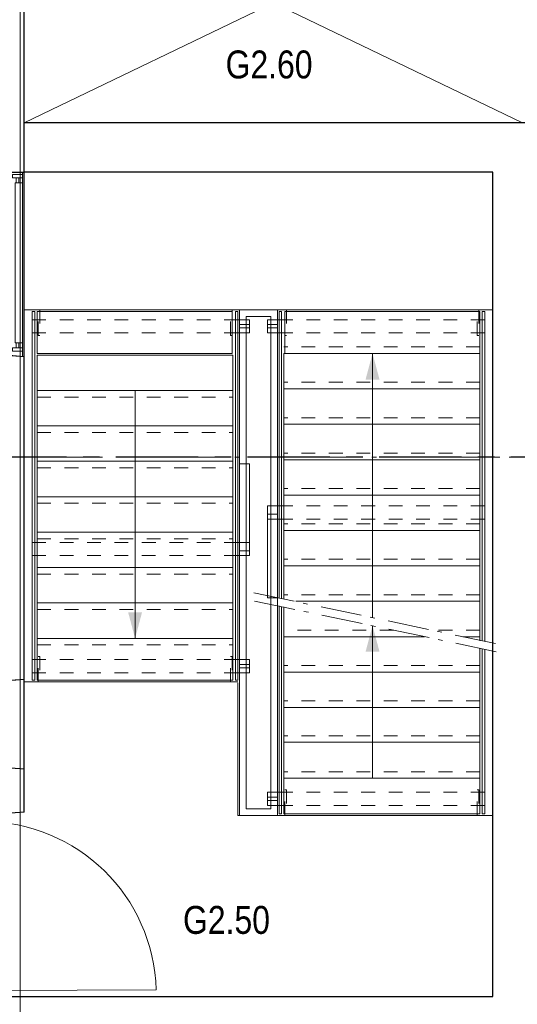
# Model space of a CAD drawing. Header units: millimetres. Extents: x -75976 to 232306, y 42824 to 140527.
# Tile 153 of 199: x 207355 to 210380, y 91058 to 97037. Entities that reach past the tile are written whole.
import ezdxf

# ---------------------------------------------------------------- set-up
doc = ezdxf.new("R2010")
doc.units = ezdxf.units.MM
doc.header["$LTSCALE"] = 400
for name, pattern in [('CENTER', [2, 1.25, -0.25, 0.25, -0.25]), ('STYLE_01', [0.416641, 0.208282, -0.208359]), ('STYLE_06', [1.041641, 0.625, -0.208282, 0.069427, -0.138931])]:
    doc.linetypes.add(name, pattern=pattern)
for name, color, linetype, lineweight in [('Binnenkozijnen', 140, 'Continuous', 15), ('Buitenkozijnen', 140, 'Continuous', 15), ('Lijn-afbreek', 140, 'STYLE_06', 15), ('mat-beton (ihwg)', 5, 'Continuous', 25), ('mat-naaldhout', 140, 'Continuous', 15), ('None', 7, 'Continuous', 9), ('Ruimtenummers', 5, 'Continuous', 25)]:
    doc.layers.add(name, color=color, linetype=linetype, lineweight=lineweight)
doc.layers.add('stramien', color=1, linetype='CENTER')
doc.styles.add('Arial Narrow', font='ARIALN.TTF', dxfattribs={"height": 222.25})

# ---------------------------------------------------------------- blocks, each defined once
blk = doc.blocks.new('*U756')
at = {"layer": 'None', "color": 8, "linetype": 'Continuous', "lineweight": 5}
for p, q in [((0, -3370), (3030, -1910)), ((0, -1910), (3030, -3370))]:
    blk.add_line(p, q, dxfattribs=at)
blk = doc.blocks.new('pantry g vleugel (2D)')
at = {"layer": 'None', "color": 7}
blk.add_blockref('*U756', (0, 0), dxfattribs=at)
blk = doc.blocks.new('*U765')
at = {"layer": 'Lijn-afbreek', "color": 43, "linetype": 'STYLE_01', "lineweight": 9}
blk.add_line((40461.1, 8705), (39271.1, 8705), dxfattribs=at)
at = {"layer": 'Lijn-afbreek', "color": 43, "linetype": 'Continuous', "lineweight": 9}
for p, q in [((40461.1, 8665), (39271.1, 8665)), ((39271.1, 8425), (39271.1, 8665)), ((40461.1, 8425), (40461.1, 8665))]:
    blk.add_line(p, q, dxfattribs=at)
blk = doc.blocks.new('*U766')
at = {"layer": 'Lijn-afbreek', "color": 43, "linetype": 'STYLE_01', "lineweight": 9}
blk.add_line((40461.1, 8275), (39271.1, 8275), dxfattribs=at)
at = {"layer": 'Lijn-afbreek', "color": 43, "linetype": 'Continuous', "lineweight": 9}
for p, q in [((40461.1, 8235), (39271.1, 8235)), ((39271.1, 7995), (39271.1, 8235)), ((40461.1, 7995), (40461.1, 8235))]:
    blk.add_line(p, q, dxfattribs=at)
blk = doc.blocks.new('*U767')
at = {"layer": 'Lijn-afbreek', "color": 43, "linetype": 'STYLE_01', "lineweight": 9}
blk.add_line((40461.1, 8490), (39271.1, 8490), dxfattribs=at)
at = {"layer": 'Lijn-afbreek', "color": 43, "linetype": 'Continuous', "lineweight": 9}
for p, q in [((40461.1, 8450), (39271.1, 8450)), ((39271.1, 8210), (39271.1, 8450)), ((40461.1, 8210), (40461.1, 8450))]:
    blk.add_line(p, q, dxfattribs=at)
blk = doc.blocks.new('*U768')
at = {"layer": 'Lijn-afbreek', "color": 43, "linetype": 'Continuous', "lineweight": 9}
for p, q in [((40461.1, 9135), (39275.8, 9135)), ((39275.8, 8880), (39275.8, 9135)), ((40461.1, 9135), (40461.1, 8880)), ((40461.1, 8880), (39275.8, 8880))]:
    blk.add_line(p, q, dxfattribs=at)
blk = doc.blocks.new('*U769')
at = {"layer": 'Lijn-afbreek', "color": 43, "linetype": 'STYLE_01', "lineweight": 9}
blk.add_line((40461.1, 8920), (39271.1, 8920), dxfattribs=at)
at = {"layer": 'Lijn-afbreek', "color": 43, "linetype": 'Continuous', "lineweight": 9}
for p, q in [((40461.1, 8880), (39271.1, 8880)), ((39271.1, 8640), (39271.1, 8880)), ((40461.1, 8640), (40461.1, 8880))]:
    blk.add_line(p, q, dxfattribs=at)
blk = doc.blocks.new('*U770')
at = {"layer": 'Lijn-afbreek', "color": 8, "linetype": 'STYLE_01', "lineweight": 5}
blk.add_line((40461.1, 8060), (39271.1, 8060), dxfattribs=at)
at = {"layer": 'Lijn-afbreek', "color": 8, "linetype": 'Continuous', "lineweight": 5}
for p, q in [((40461.1, 8020), (39271.1, 8020)), ((39271.1, 7780), (39271.1, 8020)), ((40461.1, 7780), (40461.1, 8020))]:
    blk.add_line(p, q, dxfattribs=at)
blk = doc.blocks.new('*U771')
at = {"layer": 'Lijn-afbreek', "color": 8, "linetype": 'STYLE_01', "lineweight": 5}
blk.add_line((40461.1, 7845), (39271.1, 7845), dxfattribs=at)
at = {"layer": 'Lijn-afbreek', "color": 8, "linetype": 'Continuous', "lineweight": 5}
for p, q in [((40461.1, 7805), (39271.1, 7805)), ((39271.1, 7565), (39271.1, 7805)), ((40461.1, 7565), (40461.1, 7805))]:
    blk.add_line(p, q, dxfattribs=at)
blk = doc.blocks.new('*U772')
at = {"layer": 'Lijn-afbreek', "color": 140, "linetype": 'STYLE_01', "lineweight": 15}
blk.add_line((40461.1, 6770), (39271.1, 6770), dxfattribs=at)
at = {"layer": 'Lijn-afbreek', "color": 140, "linetype": 'Continuous', "lineweight": 15}
for p, q in [((40461.1, 6730), (39271.1, 6730)), ((39271.1, 6490), (39271.1, 6730)), ((40461.1, 6490), (40461.1, 6730))]:
    blk.add_line(p, q, dxfattribs=at)
blk = doc.blocks.new('*U773')
at = {"layer": 'Lijn-afbreek', "color": 140, "linetype": 'STYLE_01', "lineweight": 15}
blk.add_line((40461.1, 6985), (39271.1, 6985), dxfattribs=at)
at = {"layer": 'Lijn-afbreek', "color": 140, "linetype": 'Continuous', "lineweight": 15}
for p, q in [((40461.1, 6945), (39271.1, 6945)), ((39271.1, 6705), (39271.1, 6945)), ((40461.1, 6705), (40461.1, 6945))]:
    blk.add_line(p, q, dxfattribs=at)
blk = doc.blocks.new('*U774')
at = {"layer": 'Lijn-afbreek', "color": 43, "linetype": 'STYLE_01', "lineweight": 9}
blk.add_line((40461.1, 6558.5), (39271.1, 6558.5), dxfattribs=at)
at = {"layer": 'Lijn-afbreek', "color": 43, "linetype": 'Continuous', "lineweight": 9}
for p, q in [((40461.1, 6518.5), (39271.1, 6518.5)), ((39271.1, 6278.5), (39271.1, 6518.5)), ((40461.1, 6278.5), (40461.1, 6518.5))]:
    blk.add_line(p, q, dxfattribs=at)
blk = doc.blocks.new('*U775')
at = {"layer": 'Lijn-afbreek', "color": 43, "linetype": 'STYLE_01', "lineweight": 9}
blk.add_line((40461.1, 6340), (39271.1, 6340), dxfattribs=at)
at = {"layer": 'Lijn-afbreek', "color": 43, "linetype": 'Continuous', "lineweight": 9}
for p, q in [((39271.1, 6085), (39271.1, 6325)), ((40461.1, 6300), (39271.1, 6300)), ((40461.1, 6085), (40461.1, 6325)), ((40461.1, 6085), (39271.1, 6085))]:
    blk.add_line(p, q, dxfattribs=at)
blk = doc.blocks.new('*U776')
at = {"layer": 'Lijn-afbreek', "color": 8, "linetype": 'Continuous', "lineweight": 5}
for p, q in [((39809.4, 7276.1), (39809.4, 8880)), ((40461.1, 7590), (39271.1, 7590)), ((39271.1, 7390.1), (39271.1, 7590)), ((40461.1, 7375), (39342.2, 7375)), ((39271.1, 7135), (39271.1, 7340.9)), ((39809.4, 6300), (39809.4, 7226.9)), ((40461.1, 7160), (40357.5, 7160))]:
    blk.add_line(p, q, dxfattribs=at)
at = {"layer": 'Lijn-afbreek', "color": 8, "linetype": 'STYLE_01', "lineweight": 5}
for p, q in [((40461.1, 7630), (39271.1, 7630)), ((40461.1, 7415), (39271.1, 7415)), ((40461.1, 7200), (40168.6, 7200))]:
    blk.add_line(p, q, dxfattribs=at)
at = {"layer": 'Lijn-afbreek', "color": 43, "linetype": 'Continuous', "lineweight": 9}
for p, q in [((40461.1, 7350), (40461.1, 7590)), ((40461.1, 7135), (40461.1, 7375)), ((39271.1, 6920), (39271.1, 7160)), ((40461.1, 7138.1), (40461.1, 7160))]:
    blk.add_line(p, q, dxfattribs=at)
at = {"layer": 'Lijn-afbreek', "color": 140, "linetype": 'STYLE_01', "lineweight": 15}
blk.add_line((39936.7, 7200), (39271.1, 7200), dxfattribs=at)
at = {"layer": 'Lijn-afbreek', "color": 140, "linetype": 'Continuous', "lineweight": 15}
for p, q in [((40125.6, 7160), (39271.1, 7160)), ((40461.1, 6920), (40461.1, 7088.9))]:
    blk.add_line(p, q, dxfattribs=at)
at = {"layer": 'Lijn-afbreek', "color": 8, "lineweight": 5}
for points in [[(39809.4, 8880), (39852, 8721.3), (39766.9, 8721.3)], [(39809.4, 7226.9), (39852, 7068.2), (39766.9, 7068.2)]]:
    blk.add_solid(points, dxfattribs=at)
at = {"layer": 'None', "color": 7}
for name in ['*U768', '*U769', '*U765', '*U767', '*U766', '*U770', '*U771', '*U773', '*U772', '*U774', '*U775']:
    blk.add_blockref(name, (0, 0), dxfattribs=at)
blk = doc.blocks.new('*U777')
at = {"layer": 'Lijn-afbreek', "color": 43, "linetype": 'Continuous', "lineweight": 9}
for p, q in [((37771.1, 9135), (38956.4, 9135)), ((37771.1, 9135), (37771.1, 8880)), ((38956.4, 8880), (38956.4, 9135)), ((37771.1, 8880), (38956.4, 8880))]:
    blk.add_line(p, q, dxfattribs=at)
blk = doc.blocks.new('*U778')
at = {"layer": 'Lijn-afbreek', "color": 43, "linetype": 'Continuous', "lineweight": 9}
for p, q in [((37771.1, 8655), (37771.1, 8415)), ((37771.1, 8655), (38961.1, 8655)), ((38961.1, 8655), (38961.1, 8415)), ((37771.1, 8440), (38961.1, 8440))]:
    blk.add_line(p, q, dxfattribs=at)
at = {"layer": 'Lijn-afbreek', "color": 43, "linetype": 'STYLE_01', "lineweight": 9}
blk.add_line((37771.1, 8400), (38961.1, 8400), dxfattribs=at)
blk = doc.blocks.new('*U779')
at = {"layer": 'Lijn-afbreek', "color": 43, "linetype": 'Continuous', "lineweight": 9}
for p, q in [((37771.1, 8440), (37771.1, 8200)), ((37771.1, 8440), (38961.1, 8440)), ((38961.1, 8440), (38961.1, 8200)), ((37771.1, 8225), (38961.1, 8225))]:
    blk.add_line(p, q, dxfattribs=at)
at = {"layer": 'Lijn-afbreek', "color": 43, "linetype": 'STYLE_01', "lineweight": 9}
blk.add_line((37771.1, 8185), (38961.1, 8185), dxfattribs=at)
blk = doc.blocks.new('*U780')
at = {"layer": 'Lijn-afbreek', "color": 43, "linetype": 'Continuous', "lineweight": 9}
for p, q in [((37771.1, 8225), (37771.1, 7985)), ((37771.1, 8225), (38961.1, 8225)), ((38961.1, 8225), (38961.1, 7985)), ((37771.1, 8010), (38961.1, 8010))]:
    blk.add_line(p, q, dxfattribs=at)
at = {"layer": 'Lijn-afbreek', "color": 43, "linetype": 'STYLE_01', "lineweight": 9}
blk.add_line((37771.1, 7970), (38961.1, 7970), dxfattribs=at)
blk = doc.blocks.new('*U781')
at = {"layer": 'Lijn-afbreek', "color": 43, "linetype": 'Continuous', "lineweight": 9}
for p, q in [((37771.1, 8010), (37771.1, 7770)), ((37771.1, 8010), (38961.1, 8010)), ((38961.1, 8010), (38961.1, 7770)), ((37771.1, 7795), (38961.1, 7795))]:
    blk.add_line(p, q, dxfattribs=at)
at = {"layer": 'Lijn-afbreek', "color": 43, "linetype": 'STYLE_01', "lineweight": 9}
blk.add_line((37771.1, 7755), (38961.1, 7755), dxfattribs=at)
blk = doc.blocks.new('*U782')
at = {"layer": 'Lijn-afbreek', "color": 43, "linetype": 'Continuous', "lineweight": 9}
for p, q in [((37771.1, 7795), (37771.1, 7555)), ((37771.1, 7795), (38961.1, 7795)), ((38961.1, 7795), (38961.1, 7555)), ((37771.1, 7580), (38961.1, 7580))]:
    blk.add_line(p, q, dxfattribs=at)
at = {"layer": 'Lijn-afbreek', "color": 43, "linetype": 'STYLE_01', "lineweight": 9}
blk.add_line((37771.1, 7540), (38961.1, 7540), dxfattribs=at)
blk = doc.blocks.new('*U783')
at = {"layer": 'Lijn-afbreek', "color": 43, "linetype": 'Continuous', "lineweight": 9}
for p, q in [((37771.1, 7580), (37771.1, 7340)), ((37771.1, 7580), (38961.1, 7580)), ((38961.1, 7580), (38961.1, 7340)), ((37771.1, 7365), (38961.1, 7365))]:
    blk.add_line(p, q, dxfattribs=at)
at = {"layer": 'Lijn-afbreek', "color": 43, "linetype": 'STYLE_01', "lineweight": 9}
blk.add_line((37771.1, 7325), (38961.1, 7325), dxfattribs=at)
blk = doc.blocks.new('*U784')
at = {"layer": 'Lijn-afbreek', "color": 43, "linetype": 'Continuous', "lineweight": 9}
for p, q in [((37771.1, 7365), (37771.1, 7125)), ((37771.1, 7365), (38961.1, 7365)), ((38961.1, 7365), (38961.1, 7125)), ((37771.1, 7150), (38961.1, 7150))]:
    blk.add_line(p, q, dxfattribs=at)
at = {"layer": 'Lijn-afbreek', "color": 43, "linetype": 'STYLE_01', "lineweight": 9}
blk.add_line((37771.1, 7110), (38961.1, 7110), dxfattribs=at)
blk = doc.blocks.new('*U785')
at = {"layer": 'Lijn-afbreek', "color": 43, "linetype": 'Continuous', "lineweight": 9}
for p, q in [((37771.1, 8870), (37771.1, 8630)), ((37771.1, 8870), (38961.1, 8870)), ((38961.1, 8870), (38961.1, 8630)), ((37771.1, 8655), (38961.1, 8655))]:
    blk.add_line(p, q, dxfattribs=at)
at = {"layer": 'Lijn-afbreek', "color": 43, "linetype": 'STYLE_01', "lineweight": 9}
blk.add_line((37771.1, 8615), (38961.1, 8615), dxfattribs=at)
blk = doc.blocks.new('*U786')
at = {"layer": 'Lijn-afbreek', "color": 8, "linetype": 'Continuous', "lineweight": 5}
blk.add_line((38366.1, 8655), (38366.1, 7150), dxfattribs=at)
at = {"layer": 'Lijn-afbreek', "color": 8, "lineweight": 5}
blk.add_solid([(38366.1, 7150), (38323.6, 7308.8), (38408.6, 7308.8)], dxfattribs=at)
at = {"layer": 'None', "color": 43, "linetype": 'Continuous', "lineweight": 9}
blk.add_lwpolyline([(37771.1, 7150), (38961.1, 7150), (38961.1, 6895), (37771.1, 6895)], close=True, dxfattribs=at)
at = {"layer": 'None', "color": 7}
for name in ['*U777', '*U785', '*U778', '*U779', '*U780', '*U781', '*U782', '*U783', '*U784']:
    blk.add_blockref(name, (0, 0), dxfattribs=at)
blk = doc.blocks.new('*U787')
at = {"layer": 'Lijn-afbreek', "color": 43, "linetype": 'Continuous', "lineweight": 9}
for points in [[(37756.1, 6895), (37741.1, 6895), (37741.1, 9135), (37756.1, 9135)], [(38991.1, 6895), (38976.1, 6895), (38976.1, 9135), (38991.1, 9135)]]:
    blk.add_lwpolyline(points, close=True, dxfattribs=at)
for points in [[(39256.1, 7393.1), (39256.1, 9135), (39241.1, 9135), (39241.1, 7396.1)], [(40491.1, 7132.1), (40491.1, 9135), (40476.1, 9135), (40476.1, 7135.1)], [(39256.1, 7343.9), (39256.1, 6085), (39241.1, 6085), (39241.1, 7346.9)], [(40491.1, 7082.9), (40491.1, 6085), (40476.1, 6085), (40476.1, 7085.9)]]:
    blk.add_lwpolyline(points, dxfattribs=at)
at = {"layer": 'None', "color": 43, "linetype": 'Continuous', "lineweight": 9}
for p, q in [((38991.1, 6885), (37691.1, 6885)), ((38991.1, 6075), (38991.1, 6880)), ((38991.1, 6075), (40541.1, 6075))]:
    blk.add_line(p, q, dxfattribs=at)
at = {"layer": 'None', "color": 140, "linetype": 'Continuous', "lineweight": 15}
blk.add_lwpolyline([(40541.1, 9145), (40541.1, 9980), (37691.1, 9980), (37691.1, 9145)], close=True, dxfattribs=at)
at = {"layer": 'None', "color": 7}
for name in ['*U786', '*U776']:
    blk.add_blockref(name, (0, 0), dxfattribs=at)
blk = doc.blocks.new('*U788')
at = {"layer": 'Lijn-afbreek', "color": 43, "linetype": 'STYLE_01', "lineweight": 9}
for points in [[(37741.1, 9005), (38991.1, 9005), (38991.1, 9085), (37741.1, 9085)], [(40491.1, 7954.7), (39241.1, 7954.7), (39241.1, 7874.7), (40491.1, 7874.7)], [(37741.1, 7652.4), (38991.1, 7652.4), (38991.1, 7732.4), (37741.1, 7732.4)], [(37741.1, 6940.7), (38991.1, 6940.7), (38991.1, 7020.7), (37741.1, 7020.7)], [(40491.1, 6215), (39241.1, 6215), (39241.1, 6135), (40491.1, 6135)]]:
    blk.add_lwpolyline(points, close=True, dxfattribs=at)
at = {"layer": 'Lijn-afbreek', "color": 43, "linetype": 'Continuous', "lineweight": 9}
for points in [[(39061.1, 9005), (38991.1, 9005), (38991.1, 9085), (39061.1, 9085)], [(39171.1, 9035), (39231.1, 9035), (39231.1, 9055), (39171.1, 9055)], [(39171.1, 7954.7), (39241.1, 7954.7), (39241.1, 7874.7), (39171.1, 7874.7)], [(39171.1, 7396.4), (39231.1, 7396.4), (39231.1, 7904.7), (39171.1, 7904.7)], [(39061.1, 7652.4), (38991.1, 7652.4), (38991.1, 7732.4), (39061.1, 7732.4)], [(39061.1, 6940.7), (38991.1, 6940.7), (38991.1, 7020.7), (39061.1, 7020.7)], [(39171.1, 6215), (39241.1, 6215), (39241.1, 6135), (39171.1, 6135)]]:
    blk.add_lwpolyline(points, close=True, dxfattribs=at)
at = {"layer": 'Lijn-afbreek', "color": 140, "linetype": 'Continuous', "lineweight": 15}
for points in [[(39061.1, 9035), (39001.1, 9035), (39001.1, 9055), (39061.1, 9055)], [(39061.1, 7682.4), (39001.1, 7682.4), (39001.1, 8209.4), (39061.1, 8209.4)], [(39061.1, 6970.7), (39001.1, 6970.7), (39001.1, 6990.7), (39061.1, 6990.7)], [(39171.1, 6185), (39231.1, 6185), (39231.1, 6165), (39171.1, 6165)]]:
    blk.add_lwpolyline(points, close=True, dxfattribs=at)
at = {"layer": 'Lijn-afbreek', "color": 8, "linetype": 'Continuous', "lineweight": 5}
blk.add_lwpolyline([(39171.1, 9005), (39241.1, 9005), (39241.1, 9085), (39171.1, 9085)], close=True, dxfattribs=at)
at = {"layer": 'Lijn-afbreek', "color": 8, "linetype": 'STYLE_01', "lineweight": 5}
blk.add_lwpolyline([(40491.1, 9005), (39241.1, 9005), (39241.1, 9085), (40491.1, 9085)], close=True, dxfattribs=at)
at = {"layer": 'None', "color": 140, "linetype": 'Continuous', "lineweight": 15}
for p, q in [((39001.1, 6965.7), (39001.1, 9145)), ((39001.1, 9145), (39231.1, 9145)), ((39041.1, 6965.7), (39041.1, 9105)), ((39041.1, 9105), (39191.1, 9105)), ((39191.1, 7370), (39191.1, 6115)), ((39231.1, 7370), (39231.1, 6075)), ((39001.1, 6075), (39001.1, 6965.7)), ((39041.1, 6115), (39041.1, 6965.7)), ((39191.1, 6115), (39041.1, 6115)), ((39231.1, 6075), (39001.1, 6075))]:
    blk.add_line(p, q, dxfattribs=at)
at = {"layer": 'None', "color": 43, "linetype": 'Continuous', "lineweight": 9}
for p, q in [((39191.1, 9105), (39191.1, 7370)), ((39231.1, 9145), (39231.1, 7370))]:
    blk.add_line(p, q, dxfattribs=at)
at = {"layer": 'None', "color": 43, "linetype": 'STYLE_01', "lineweight": 9}
for points in [[(37776.1, 9145), (37786.1, 9145), (37786.1, 8989.8), (37776.1, 8989.8)], [(38946.1, 9145), (38956.1, 9145), (38956.1, 8989.8), (38946.1, 8989.8)], [(39276.1, 9145), (39286.1, 9145), (39286.1, 8989.8), (39276.1, 8989.8)], [(40446.1, 9145), (40456.1, 9145), (40456.1, 8989.8), (40446.1, 8989.8)], [(37776.1, 7039.1), (37786.1, 7039.1), (37786.1, 6885), (37776.1, 6885)], [(38946.1, 7039.1), (38956.1, 7039.1), (38956.1, 6885), (38946.1, 6885)], [(39276.1, 6230.2), (39286.1, 6230.2), (39286.1, 6075), (39276.1, 6075)], [(40446.1, 6230.2), (40456.1, 6230.2), (40456.1, 6075), (40446.1, 6075)]]:
    blk.add_lwpolyline(points, close=True, dxfattribs=at)
blk = doc.blocks.new('*U789')
at = {"layer": 'Lijn-afbreek', "lineweight": 15}
for p, q in [((40556.5, 7119), (39085.6, 7427)), ((40561, 7069), (39090.1, 7377))]:
    blk.add_line(p, q, dxfattribs=at)
blk = doc.blocks.new('*U790')
at = {"layer": 'None', "color": 7}
for name in ['*U787', '*U788', '*U789']:
    blk.add_blockref(name, (0, 0), dxfattribs=at)
blk = doc.blocks.new('1200 pui trappenhuis recht')
at = {"layer": 'Buitenkozijnen', "color": 92, "linetype": 'Continuous', "lineweight": 25}
for p, q in [((77.7, 450), (77.7, 200)), ((1197.7, 450), (1177.7, 200))]:
    blk.add_line(p, q, dxfattribs=at)
at = {"layer": 'Buitenkozijnen', "color": 43, "linetype": 'Continuous', "lineweight": 9}
blk.add_lwpolyline([(1217.7, 37), (1217.7, 0), (37.7, 0), (37.7, 37), (25.7, 37), (25.7, 200), (77.7, 200), (77.7, 450), (1197.7, 450), (1177.7, 200), (1229.7, 200), (1229.7, 37)], close=True, dxfattribs=at)
at = {"layer": 'mat-beton (ihwg)', "color": 8, "lineweight": 5}
for p, q in [((77.7, 440), (1196.9, 440)), ((77.7, 200), (1177.7, 200))]:
    blk.add_line(p, q, dxfattribs=at)
at = {"layer": 'None', "color": 8, "linetype": 'Continuous', "lineweight": 5}
blk.add_line((75.7, 195), (1179.7, 195), dxfattribs=at)
at = {"layer": 'None', "color": 43, "linetype": 'Continuous', "lineweight": 9}
for points in [[(111.3, 440), (91.3, 440), (91.3, 380), (111.3, 380)], [(1114.1, 440), (1114.1, 395), (141.3, 395), (141.3, 440)], [(1144.1, 440), (1164.1, 440), (1164.1, 380), (1144.1, 380)]]:
    blk.add_lwpolyline(points, close=True, dxfattribs=at)
at = {"layer": 'None', "color": 8, "linetype": 'Continuous', "lineweight": 5}
for points in [[(111.3, 417.5), (141.3, 417.5), (141.3, 402.8), (111.3, 402.8)], [(1144.1, 417.5), (1114.1, 417.5), (1114.1, 402.8), (1144.1, 402.8)]]:
    blk.add_lwpolyline(points, close=True, dxfattribs=at)
at = {"layer": 'None', "color": 92, "linetype": 'Continuous', "lineweight": 25}
for points in [[(25.7, 195), (75.7, 195), (75.7, 34), (61, 34), (61, 0), (44.6, 0), (44.6, 43.5), (25.7, 43.5)], [(1229.7, 195), (1179.7, 195), (1179.7, 34), (1194.3, 34), (1194.3, 0), (1210.8, 0), (1210.8, 43.5), (1229.7, 43.5)]]:
    blk.add_lwpolyline(points, close=True, dxfattribs=at)
at = {"layer": 'None', "color": 140, "linetype": 'Continuous', "lineweight": 15}
blk.add_lwpolyline([(61, 34), (1194.3, 34), (1194.3, 0), (61, 0)], close=True, dxfattribs=at)
blk = doc.blocks.new('*U1134')
at = {"layer": 'Buitenkozijnen', "color": 92, "linetype": 'Continuous', "lineweight": 25}
for p, q in [((37691.1, 6900), (37441.1, 6880)), ((37691.1, 6355), (37441.1, 6375))]:
    blk.add_line(p, q, dxfattribs=at)
at = {"layer": 'Buitenkozijnen', "color": 43, "linetype": 'Continuous', "lineweight": 9}
blk.add_lwpolyline([(37291.1, 6367.5), (37291.1, 6420), (37241.1, 6420), (37241.1, 6835), (37291.1, 6835), (37291.1, 6887.5), (37441.1, 6887.5), (37441.1, 6880), (37691.1, 6900), (37691.1, 6355), (37441.1, 6375), (37441.1, 6367.5)], close=True, dxfattribs=at)
at = {"layer": 'None', "color": 8, "linetype": 'Continuous', "lineweight": 5}
blk.add_line((37431.1, 6815.8), (37431.1, 6439.3), dxfattribs=at)
at = {"layer": 'None', "color": 92, "linetype": 'Continuous', "lineweight": 25}
for points in [[(37421.1, 6886.8), (37421.1, 6847.8), (37399.4, 6847.8), (37399.4, 6866.8), (37356.1, 6866.8), (37356.1, 6821), (37241.1, 6821), (37241.1, 6825), (37347.1, 6825), (37347.1, 6886.8), (37366.1, 6886.8), (37366.1, 6886.8)], [(37421.1, 6368.3), (37421.1, 6407.3), (37399.4, 6407.3), (37399.4, 6388.3), (37356.1, 6388.3), (37356.1, 6434), (37241.1, 6434), (37241.1, 6430), (37347.1, 6430), (37347.1, 6368.3), (37366.1, 6368.3), (37366.1, 6368.3)]]:
    blk.add_lwpolyline(points, close=True, dxfattribs=at)
for points in [[(37421.1, 6865.8), (37431.1, 6865.8), (37431.1, 6815.8), (37371.1, 6815.8), (37371.1, 6840.9), (37389.2, 6840.9), (37389.2, 6847.8), (37416.4, 6847.8)], [(37421.1, 6389.3), (37431.1, 6389.3), (37431.1, 6439.3), (37371.1, 6439.3), (37371.1, 6414.1), (37389.2, 6414.1), (37389.2, 6407.3), (37416.4, 6407.3)]]:
    blk.add_lwpolyline(points, dxfattribs=at)
at = {"layer": 'None', "color": 140, "linetype": 'Continuous', "lineweight": 15}
blk.add_lwpolyline([(37406.9, 6827.5), (37406.9, 6427.5), (37380.5, 6427.5), (37380.5, 6827.5)], close=True, dxfattribs=at)
blk = doc.blocks.new('*U1135')
at = {"layer": 'Binnenkozijnen', "color": 92, "linetype": 'Continuous', "lineweight": 25}
for points in [[(37434.6, 5972.1), (37435.1, 5972.1), (37435.1, 6037), (37431.4, 6037), (37431.4, 6022.1), (37382.6, 6022.1), (37382.6, 6012.1), (37375.1, 6012.1), (37375.1, 5952.1), (37378.6, 5952.1), (37378.6, 5972.1), (37392.6, 5972.1)], [(37434.6, 5078), (37435.1, 5078), (37435.1, 5013), (37431.4, 5013), (37431.4, 5028), (37382.6, 5028), (37382.6, 5038), (37375.1, 5038), (37375.1, 5098), (37378.6, 5098), (37378.6, 5078), (37392.6, 5078)]]:
    blk.add_lwpolyline(points, dxfattribs=at)
for points in [[(37392.6, 5972.1), (37434.6, 5972.1), (37434.6, 5952.1), (37392.6, 5952.1)], [(37392.6, 5098), (37434.6, 5098), (37434.6, 5078), (37392.6, 5078)]]:
    blk.add_lwpolyline(points, close=True, dxfattribs=at)
at = {"layer": 'None', "color": 8, "linetype": 'Continuous', "lineweight": 5}
blk.add_line((37434.6, 5952.1), (37434.6, 5098), dxfattribs=at)
at = {"layer": 'None', "color": 43, "linetype": 'Continuous', "lineweight": 9}
blk.add_line((37434.6, 5010.6), (38493.8, 5015.9), dxfattribs=at)
at = {"layer": 'None', "color": 92, "linetype": 'Continuous', "lineweight": 25}
for points in [[(37435.1, 6081.1), (37435.1, 6041.1), (37427.6, 6042.1), (37427.6, 6032.1), (37378.6, 6032.1), (37378.6, 6016.1), (37241.1, 6016.1), (37241.1, 6020.1), (37371.1, 6020.1), (37371.1, 6066.1), (37371.1, 6066.1), (37371.1, 6082.1)], [(37435.1, 4969), (37435.1, 5009), (37427.6, 5008), (37427.6, 5018), (37378.6, 5018), (37378.6, 5034), (37241.1, 5034), (37241.1, 5030), (37371.1, 5030), (37371.1, 4984), (37371.1, 4984), (37371.1, 4968)]]:
    blk.add_lwpolyline(points, close=True, dxfattribs=at)
at = {"layer": 'None', "color": 140, "linetype": 'Continuous', "lineweight": 15}
blk.add_lwpolyline([(37388.1, 5094.7), (37388.1, 5952.9), (37375.1, 5952.9), (37375.1, 6012.1), (37367.1, 6012.1), (37367.1, 5038), (37375.1, 5038), (37375.1, 5094.7)], close=True, dxfattribs=at)
at = {"layer": 'None', "color": 43, "linetype": 'Continuous', "lineweight": 9}
blk.add_arc((37446.1, 4989), 1048.1, 1.47028, 90, dxfattribs=at)
blk = doc.blocks.new('*U1136')
at = {"layer": 'mat-naaldhout', "color": 92, "lineweight": 25}
blk.add_line((37691.1, 6095), (37441.1, 6075), dxfattribs=at)
at = {"layer": 'Binnenkozijnen', "color": 7}
blk.add_blockref('*U1134', (0, 0), dxfattribs=at)
at = {"layer": 'None', "color": 7}
blk.add_blockref('*U1135', (0, 0), dxfattribs=at)

msp = doc.modelspace()

# ---------------------------------------------------------------- linework, layer by layer
at = {"linetype": 'Continuous', "lineweight": 0}
msp.add_lwpolyline([(207358.68859, 89139.96732), (212368.21913, 89139.96732), (212368.21913, 99825.55586), (207358.68859, 99825.55586)], close=True, dxfattribs=at)
at = {"layer": 'mat-beton (ihwg)', "lineweight": 25}
msp.add_line((207381.89627, 92225.0182), (207381.89627, 118230.0013), dxfattribs=at)
at = {"layer": 'mat-beton (ihwg)', "color": 92, "lineweight": 25}
for p, q in [((210531.89627, 96410.01839), (207381.89627, 96410.01839)), ((210231.89627, 96110.01839), (207381.89627, 96110.01839)), ((210231.89627, 91105.0182), (210231.89627, 96110.01839)), ((207131.89627, 91105.0182), (210231.89627, 91105.0182))]:
    msp.add_line(p, q, dxfattribs=at)
at = {"layer": 'None', "color": 43, "linetype": 'STYLE_06', "lineweight": 9}
msp.add_line((224440.75564, 94380.0182), (205732.78564, 94380.0182), dxfattribs=at)
msp.add_line((224440.75564, 94380.0182), (205732.78564, 94380.0182), dxfattribs=at)
at = {"layer": 'stramien'}
msp.add_line((224440.75564, 94380.0182), (205732.78564, 94380.0182), dxfattribs=at)

# ---------------------------------------------------------------- block references
at = {"layer": 'Binnenkozijnen', "color": 7, "rotation": 270}
msp.add_blockref('1200 pui trappenhuis recht', (206931.89984, 96187.68536), dxfattribs=at)
at = {"layer": 'None', "color": 7}
for name, p in [('pantry g vleugel (2D)', (207381.89627, 99780.0182)), ('*U790', (169690.79627, 86130.0182)), ('*U1136', (169690.79627, 86130.0182))]:
    msp.add_blockref(name, p, dxfattribs=at)

# ---------------------------------------------------------------- texts
at = {"layer": 'Ruimtenummers', "char_height": 169.333333, "attachment_point": 1, "style": 'Arial Narrow'}
for s, insert in [('G2.60', (208606.95253, 96849.81954)), ('G2.50', (208348.14812, 91654.78487))]:
    msp.add_mtext(s, dxfattribs=dict(at, insert=insert))

doc.saveas('drawing.dxf')
